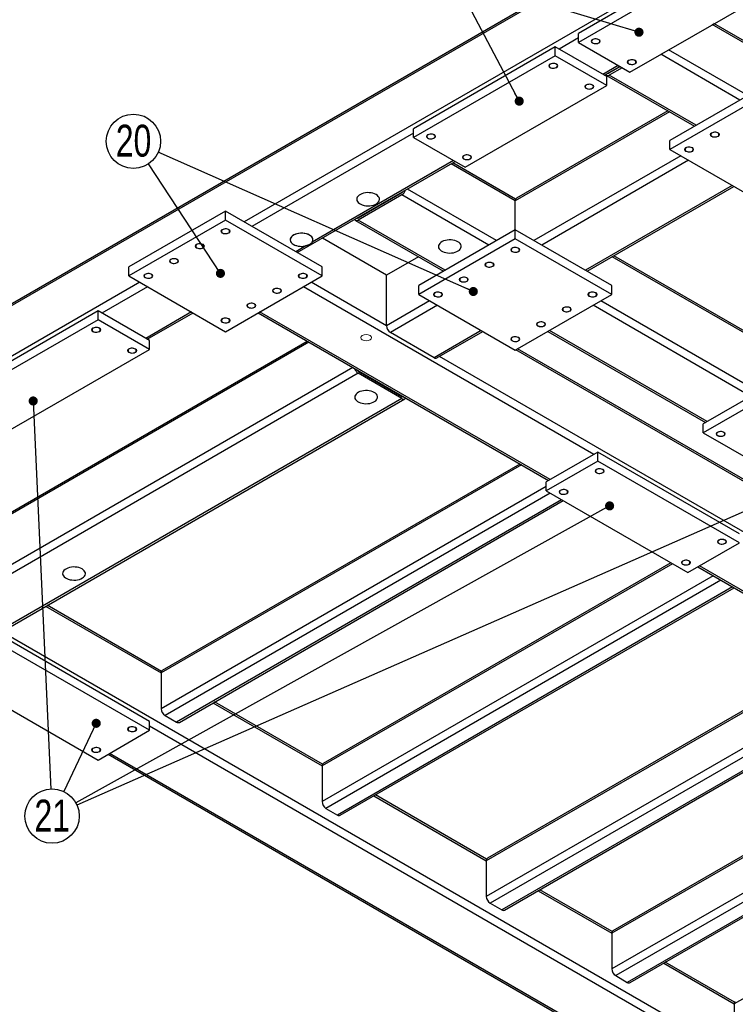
# Model space of a CAD drawing. Header units: millimetres. Extents: x 0 to 841, y 0 to 594.
# Tile 10 of 25: x 338 to 417, y 54 to 162. Entities that reach past the tile are written whole.
import ezdxf

# ---------------------------------------------------------------- set-up
doc = ezdxf.new("R2010")
doc.units = ezdxf.units.MM
doc.layers.add('NOTES', color=6, linetype='Continuous')
doc.layers.add('TRAIT-FINS', color=9, linetype='Continuous')
doc.layers.add('TRAIT-FORT', color=4, linetype='Continuous', lineweight=25)
doc.styles.add('SLDTEXTSTYLE0', font='TXT', dxfattribs={"width": 0.75})
doc.dimstyles.new('SLDDIMSTYLE0', dxfattribs={"dimtxt": 0.18, "dimasz": 1, "dimexe": 0, "dimexo": 0.0625, "dimgap": 0, "dimtad": 0, "dimtih": 1, "dimtoh": 1, "dimdec": 0, "dimrnd": 1e-09, "dimzin": 0, "dimdsep": 46, "dimtxsty": 'Standard', "dimblk1": 'DOT', "dimblk2": 'DOT', "dimsah": 1, "dimcen": 0.09, "dimadec": 0, "dimazin": 0, "dimtfac": 1, "dimtdec": 0, "dimtofl": 0, "dimtmove": 0, "dimatfit": 3, "dimldrblk": 'DOT', "dimfxl": 1, "dimfrac": 2, "dimtolj": 1, "dimtzin": 0, "dimarcsym": 0})

# ---------------------------------------------------------------- blocks, each defined once
blk = doc.blocks.new('SW_NOTE_35')
at = {"layer": 'NOTES', "color": 0}
blk.add_circle((-1.28, -2.69), 2.98, dxfattribs=at)
at = {"layer": 'NOTES', "color": 0, "insert": (-1.27, -0.88), "char_height": 3.5, "attachment_point": 2, "style": 'SLDTEXTSTYLE0'}
blk.add_mtext('21', dxfattribs=at)
blk = doc.blocks.new('_Dot')
at = {"color": 0, "linetype": 'ByBlock', "lineweight": -2}
blk.add_line((-0.5, 0), (-1, 0), dxfattribs=at)
at = {"color": 0, "linetype": 'ByBlock', "const_width": 0.5}
blk.add_lwpolyline([(-0.25, 0, 1), (0.25, 0, 1)], format="xyb", close=True, dxfattribs=at)
blk = doc.blocks.new('SW_NOTE_36')
at = {"layer": 'NOTES', "color": 0}
blk.add_circle((-1.64, 2.49), 2.98, dxfattribs=at)
at = {"layer": 'NOTES', "color": 0, "insert": (-1.63, 4.31), "char_height": 3.5, "attachment_point": 2, "style": 'SLDTEXTSTYLE0'}
blk.add_mtext('20', dxfattribs=at)

msp = doc.modelspace()

# ---------------------------------------------------------------- linework, layer by layer
at = {"layer": 'TRAIT-FINS', "lineweight": 18, "flags": 128}
for points in [[(401.112, 159.637), (401.003, 159.731), (400.965, 159.841), (401.003, 159.951), (401.112, 160.045), (401.274, 160.108), (401.465, 160.13), (401.657, 160.108), (401.819, 160.045), (401.927, 159.951), (401.965, 159.841), (401.927, 159.731), (401.819, 159.637), (401.657, 159.574), (401.465, 159.552), (401.274, 159.574), (401.112, 159.637)], [(405.071, 157.351), (404.963, 157.445), (404.925, 157.555), (404.963, 157.666), (405.071, 157.759), (405.234, 157.822), (405.425, 157.844), (405.616, 157.822), (405.779, 157.759), (405.887, 157.666), (405.925, 157.555), (405.887, 157.445), (405.779, 157.351), (405.616, 157.288), (405.425, 157.266), (405.234, 157.288), (405.071, 157.351)], [(396.445, 156.943), (396.336, 157.036), (396.298, 157.147), (396.336, 157.257), (396.445, 157.351), (396.607, 157.414), (396.798, 157.435), (396.99, 157.414), (397.152, 157.351), (397.26, 157.257), (397.298, 157.147), (397.26, 157.036), (397.152, 156.943), (396.99, 156.88), (396.798, 156.858), (396.607, 156.88), (396.445, 156.943)], [(400.405, 154.657), (400.296, 154.75), (400.258, 154.861), (400.296, 154.971), (400.405, 155.065), (400.567, 155.128), (400.758, 155.15), (400.949, 155.128), (401.112, 155.065), (401.22, 154.971), (401.258, 154.861), (401.22, 154.75), (401.112, 154.657), (400.949, 154.594), (400.758, 154.572), (400.567, 154.594), (400.405, 154.657)], [(383.01, 149.187), (382.901, 149.281), (382.863, 149.391), (382.901, 149.501), (383.01, 149.595), (383.172, 149.658), (383.363, 149.68), (383.555, 149.658), (383.717, 149.595), (383.825, 149.501), (383.863, 149.391), (383.825, 149.281), (383.717, 149.187), (383.555, 149.124), (383.363, 149.102), (383.172, 149.124), (383.01, 149.187)], [(414.193, 149.391), (414.085, 149.485), (414.047, 149.595), (414.085, 149.706), (414.193, 149.799), (414.355, 149.862), (414.547, 149.884), (414.738, 149.862), (414.9, 149.799), (415.009, 149.706), (415.047, 149.595), (415.009, 149.485), (414.9, 149.391), (414.738, 149.328), (414.547, 149.306), (414.355, 149.328), (414.193, 149.391)], [(411.365, 147.758), (411.256, 147.852), (411.218, 147.962), (411.256, 148.073), (411.365, 148.166), (411.527, 148.229), (411.718, 148.251), (411.91, 148.229), (412.072, 148.166), (412.18, 148.073), (412.218, 147.962), (412.18, 147.852), (412.072, 147.758), (411.91, 147.696), (411.718, 147.674), (411.527, 147.696), (411.365, 147.758)], [(386.969, 146.901), (386.861, 146.995), (386.823, 147.105), (386.861, 147.215), (386.969, 147.309), (387.132, 147.372), (387.323, 147.394), (387.514, 147.372), (387.677, 147.309), (387.785, 147.215), (387.823, 147.105), (387.785, 146.995), (387.677, 146.901), (387.514, 146.838), (387.323, 146.816), (387.132, 146.838), (386.969, 146.901)], [(360.453, 138.778), (360.345, 138.871), (360.307, 138.982), (360.345, 139.092), (360.453, 139.186), (360.615, 139.248), (360.807, 139.27), (360.998, 139.248), (361.16, 139.186), (361.268, 139.092), (361.307, 138.982), (361.268, 138.871), (361.16, 138.778), (360.998, 138.715), (360.807, 138.693), (360.615, 138.715), (360.453, 138.778)], [(357.625, 137.145), (357.516, 137.238), (357.478, 137.349), (357.516, 137.459), (357.625, 137.553), (357.787, 137.616), (357.978, 137.638), (358.169, 137.616), (358.332, 137.553), (358.44, 137.459), (358.478, 137.349), (358.44, 137.238), (358.332, 137.145), (358.169, 137.082), (357.978, 137.06), (357.787, 137.082), (357.625, 137.145)], [(392.273, 136.737), (392.164, 136.83), (392.126, 136.941), (392.164, 137.051), (392.273, 137.145), (392.435, 137.207), (392.626, 137.229), (392.818, 137.207), (392.98, 137.145), (393.088, 137.051), (393.126, 136.941), (393.088, 136.83), (392.98, 136.737), (392.818, 136.674), (392.626, 136.652), (392.435, 136.674), (392.273, 136.737)], [(354.796, 135.512), (354.688, 135.606), (354.65, 135.716), (354.688, 135.827), (354.796, 135.92), (354.958, 135.983), (355.15, 136.005), (355.341, 135.983), (355.503, 135.92), (355.612, 135.827), (355.65, 135.716), (355.612, 135.606), (355.503, 135.512), (355.341, 135.449), (355.15, 135.427), (354.958, 135.449), (354.796, 135.512)], [(389.444, 135.104), (389.336, 135.197), (389.298, 135.308), (389.336, 135.418), (389.444, 135.512), (389.607, 135.575), (389.798, 135.597), (389.989, 135.575), (390.151, 135.512), (390.26, 135.418), (390.298, 135.308), (390.26, 135.197), (390.151, 135.104), (389.989, 135.041), (389.798, 135.019), (389.607, 135.041), (389.444, 135.104)], [(351.968, 133.879), (351.859, 133.973), (351.821, 134.083), (351.859, 134.194), (351.968, 134.287), (352.13, 134.35), (352.321, 134.372), (352.513, 134.35), (352.675, 134.287), (352.783, 134.194), (352.821, 134.083), (352.783, 133.973), (352.675, 133.879), (352.513, 133.817), (352.321, 133.795), (352.13, 133.817), (351.968, 133.879)], [(368.938, 133.879), (368.83, 133.973), (368.792, 134.083), (368.83, 134.194), (368.938, 134.287), (369.1, 134.35), (369.292, 134.372), (369.483, 134.35), (369.645, 134.287), (369.754, 134.194), (369.792, 134.083), (369.754, 133.973), (369.645, 133.879), (369.483, 133.817), (369.292, 133.795), (369.1, 133.817), (368.938, 133.879)], [(386.616, 133.471), (386.508, 133.565), (386.469, 133.675), (386.508, 133.786), (386.616, 133.879), (386.778, 133.942), (386.969, 133.964), (387.161, 133.942), (387.323, 133.879), (387.431, 133.786), (387.469, 133.675), (387.431, 133.565), (387.323, 133.471), (387.161, 133.408), (386.969, 133.386), (386.778, 133.408), (386.616, 133.471)], [(366.11, 132.246), (366.001, 132.34), (365.963, 132.451), (366.001, 132.561), (366.11, 132.655), (366.272, 132.717), (366.463, 132.739), (366.655, 132.717), (366.817, 132.655), (366.925, 132.561), (366.963, 132.451), (366.925, 132.34), (366.817, 132.246), (366.655, 132.184), (366.463, 132.162), (366.272, 132.184), (366.11, 132.246)], [(383.787, 131.838), (383.679, 131.932), (383.641, 132.042), (383.679, 132.153), (383.787, 132.246), (383.95, 132.309), (384.141, 132.331), (384.332, 132.309), (384.495, 132.246), (384.603, 132.153), (384.641, 132.042), (384.603, 131.932), (384.495, 131.838), (384.332, 131.776), (384.141, 131.754), (383.95, 131.776), (383.787, 131.838)], [(400.758, 131.838), (400.65, 131.932), (400.612, 132.042), (400.65, 132.153), (400.758, 132.246), (400.92, 132.309), (401.112, 132.331), (401.303, 132.309), (401.465, 132.246), (401.574, 132.153), (401.612, 132.042), (401.574, 131.932), (401.465, 131.838), (401.303, 131.776), (401.112, 131.754), (400.92, 131.776), (400.758, 131.838)], [(363.281, 130.614), (363.173, 130.707), (363.135, 130.818), (363.173, 130.928), (363.281, 131.022), (363.444, 131.084), (363.635, 131.106), (363.826, 131.084), (363.989, 131.022), (364.097, 130.928), (364.135, 130.818), (364.097, 130.707), (363.989, 130.614), (363.826, 130.551), (363.635, 130.529), (363.444, 130.551), (363.281, 130.614)], [(397.93, 130.205), (397.821, 130.299), (397.783, 130.409), (397.821, 130.52), (397.93, 130.614), (398.092, 130.676), (398.283, 130.698), (398.475, 130.676), (398.637, 130.614), (398.745, 130.52), (398.783, 130.409), (398.745, 130.299), (398.637, 130.205), (398.475, 130.143), (398.283, 130.121), (398.092, 130.143), (397.93, 130.205)], [(360.453, 128.981), (360.345, 129.074), (360.307, 129.185), (360.345, 129.295), (360.453, 129.389), (360.615, 129.452), (360.807, 129.474), (360.998, 129.452), (361.16, 129.389), (361.268, 129.295), (361.307, 129.185), (361.268, 129.074), (361.16, 128.981), (360.998, 128.918), (360.807, 128.896), (360.615, 128.918), (360.453, 128.981)], [(395.101, 128.573), (394.993, 128.666), (394.955, 128.777), (394.993, 128.887), (395.101, 128.981), (395.263, 129.043), (395.455, 129.065), (395.646, 129.043), (395.808, 128.981), (395.917, 128.887), (395.955, 128.777), (395.917, 128.666), (395.808, 128.573), (395.646, 128.51), (395.455, 128.488), (395.263, 128.51), (395.101, 128.573)], [(346.24, 127.96), (346.132, 128.054), (346.094, 128.164), (346.132, 128.275), (346.24, 128.368), (346.402, 128.431), (346.594, 128.453), (346.785, 128.431), (346.947, 128.368), (347.056, 128.275), (347.094, 128.164), (347.056, 128.054), (346.947, 127.96), (346.785, 127.898), (346.594, 127.876), (346.402, 127.898), (346.24, 127.96)], [(376.673, 127.553), (376.478, 127.628), (376.249, 127.654), (376.019, 127.628), (375.824, 127.553), (375.694, 127.44), (375.649, 127.308), (375.694, 127.175), (375.824, 127.063), (376.019, 126.988), (376.249, 126.961), (376.478, 126.988), (376.673, 127.063), (376.803, 127.175), (376.849, 127.308), (376.803, 127.44), (376.673, 127.553)], [(392.273, 126.94), (392.164, 127.033), (392.126, 127.144), (392.164, 127.254), (392.273, 127.348), (392.435, 127.411), (392.626, 127.432), (392.818, 127.411), (392.98, 127.348), (393.088, 127.254), (393.126, 127.144), (393.088, 127.033), (392.98, 126.94), (392.818, 126.877), (392.626, 126.855), (392.435, 126.877), (392.273, 126.94)], [(350.2, 125.674), (350.092, 125.768), (350.053, 125.878), (350.092, 125.989), (350.2, 126.083), (350.362, 126.145), (350.553, 126.167), (350.745, 126.145), (350.907, 126.083), (351.015, 125.989), (351.053, 125.878), (351.015, 125.768), (350.907, 125.674), (350.745, 125.612), (350.553, 125.59), (350.362, 125.612), (350.2, 125.674)], [(414.829, 116.531), (414.721, 116.624), (414.683, 116.735), (414.721, 116.845), (414.829, 116.939), (414.992, 117.001), (415.183, 117.023), (415.374, 117.001), (415.537, 116.939), (415.645, 116.845), (415.683, 116.735), (415.645, 116.624), (415.537, 116.531), (415.374, 116.468), (415.183, 116.446), (414.992, 116.468), (414.829, 116.531)], [(401.536, 112.449), (401.427, 112.542), (401.389, 112.653), (401.427, 112.763), (401.536, 112.857), (401.698, 112.919), (401.889, 112.941), (402.081, 112.919), (402.243, 112.857), (402.351, 112.763), (402.389, 112.653), (402.351, 112.542), (402.243, 112.449), (402.081, 112.386), (401.889, 112.364), (401.698, 112.386), (401.536, 112.449)], [(397.576, 110.163), (397.468, 110.256), (397.43, 110.367), (397.468, 110.477), (397.576, 110.571), (397.738, 110.633), (397.93, 110.655), (398.121, 110.633), (398.283, 110.571), (398.392, 110.477), (398.43, 110.367), (398.392, 110.256), (398.283, 110.163), (398.121, 110.1), (397.93, 110.078), (397.738, 110.1), (397.576, 110.163)], [(414.971, 104.693), (414.863, 104.786), (414.824, 104.897), (414.863, 105.007), (414.971, 105.101), (415.133, 105.163), (415.324, 105.185), (415.516, 105.163), (415.678, 105.101), (415.786, 105.007), (415.824, 104.897), (415.786, 104.786), (415.678, 104.693), (415.516, 104.63), (415.324, 104.608), (415.133, 104.63), (414.971, 104.693)], [(411.011, 102.407), (410.903, 102.5), (410.865, 102.611), (410.903, 102.721), (411.011, 102.815), (411.173, 102.877), (411.365, 102.899), (411.556, 102.877), (411.718, 102.815), (411.827, 102.721), (411.865, 102.611), (411.827, 102.5), (411.718, 102.407), (411.556, 102.344), (411.365, 102.322), (411.173, 102.344), (411.011, 102.407)], [(350.2, 84.119), (350.092, 84.213), (350.053, 84.323), (350.092, 84.434), (350.2, 84.527), (350.362, 84.59), (350.553, 84.612), (350.745, 84.59), (350.907, 84.527), (351.015, 84.434), (351.053, 84.323), (351.015, 84.213), (350.907, 84.119), (350.745, 84.057), (350.553, 84.035), (350.362, 84.057), (350.2, 84.119)], [(346.24, 81.833), (346.132, 81.927), (346.094, 82.037), (346.132, 82.148), (346.24, 82.241), (346.402, 82.304), (346.594, 82.326), (346.785, 82.304), (346.947, 82.241), (347.056, 82.148), (347.094, 82.037), (347.056, 81.927), (346.947, 81.833), (346.785, 81.771), (346.594, 81.749), (346.402, 81.771), (346.24, 81.833)]]:
    msp.add_lwpolyline(points, dxfattribs=at)
at = {"layer": 'TRAIT-FORT', "lineweight": 25}
for p, q in [((441.417, 190.906), (304.945, 112.123)), ((441.417, 191.109), (305.194, 112.47)), ((432.012, 179.925), (362.857, 140.002)), ((415.112, 169.679), (399.556, 160.698)), ((415.112, 168.699), (399.556, 159.719)), ((405.213, 156.453), (420.769, 165.433)), ((420.203, 158.25), (414.265, 161.678)), ((420.242, 158.431), (414.441, 161.78)), ((399.556, 160.209), (397.435, 158.984)), ((399.556, 159.719), (399.556, 160.698)), ((397.01, 159.229), (381.454, 150.248)), ((397.01, 158.249), (397.01, 159.229)), ((402.667, 155.963), (397.01, 159.229)), ((399.556, 159.719), (405.213, 156.453)), ((397.01, 158.249), (381.454, 149.269)), ((402.667, 154.983), (397.01, 158.249)), ((417.304, 153.392), (408.607, 158.412)), ((418.153, 153.881), (409.456, 158.902)), ((403.94, 157.188), (402.243, 156.208)), ((402.419, 156.107), (404.116, 157.086)), ((402.95, 156.371), (404.152, 157.065)), ((404.364, 156.943), (402.95, 156.126)), ((402.65, 156.097), (412.32, 150.514)), ((402.667, 154.983), (402.667, 155.963)), ((402.95, 156.371), (402.914, 156.392)), ((412.496, 150.616), (402.95, 156.126)), ((387.111, 146.003), (402.667, 154.983)), ((420.203, 155.065), (409.597, 148.942)), ((420.203, 154.085), (409.597, 147.962)), ((409.562, 152.107), (392.626, 142.33)), ((409.386, 152.208), (392.751, 142.605)), ((381.454, 149.759), (363.706, 139.513)), ((381.454, 149.269), (381.454, 150.248)), ((381.454, 149.269), (387.111, 146.003)), ((409.597, 147.962), (409.597, 148.942)), ((410.799, 147.268), (394.677, 137.961)), ((409.597, 147.962), (420.203, 141.839)), ((368.69, 136.635), (386.014, 146.636)), ((385.838, 146.738), (370.326, 137.783)), ((392.626, 142.33), (385.59, 146.392)), ((392.664, 142.511), (385.766, 146.493)), ((411.647, 146.779), (395.525, 137.472)), ((416.456, 144.003), (400.334, 134.696)), ((400.51, 134.594), (416.631, 143.901)), ((375.373, 140.452), (380.181, 143.227)), ((380.181, 142.982), (375.373, 140.207)), ((380.182, 143.228), (380.146, 143.249)), ((389.727, 137.472), (380.181, 142.982)), ((390.576, 137.961), (380.781, 143.616)), ((392.626, 139.145), (392.626, 142.33)), ((360.807, 141.186), (350.2, 135.063)), ((360.807, 140.206), (360.807, 141.186)), ((371.413, 135.063), (360.807, 141.186)), ((360.807, 140.206), (350.2, 134.083)), ((371.413, 134.083), (360.807, 140.206)), ((375.073, 140.177), (384.743, 134.594)), ((375.373, 140.452), (375.337, 140.473)), ((384.919, 134.696), (375.373, 140.207)), ((392.626, 139.145), (382.02, 133.022)), ((392.626, 138.165), (392.626, 139.145)), ((403.233, 133.022), (392.626, 139.145)), ((369.613, 137.371), (368.514, 136.737)), ((378.484, 134.166), (371.448, 138.228)), ((392.626, 138.165), (382.02, 132.042)), ((403.233, 132.042), (392.626, 138.165)), ((418.12, 127.816), (403.444, 136.288)), ((381.985, 136.187), (378.484, 134.166)), ((418.082, 127.635), (403.268, 136.187)), ((350.2, 134.083), (350.2, 135.063)), ((350.2, 134.083), (360.807, 127.96)), ((360.807, 127.96), (371.413, 134.083)), ((371.413, 134.083), (371.413, 135.063)), ((378.484, 128.614), (378.484, 134.166)), ((351.402, 133.389), (312.652, 111.02)), ((378.484, 128.614), (370.211, 133.389)), ((382.02, 132.042), (382.02, 133.022)), ((403.233, 132.042), (403.233, 133.022)), ((352.25, 132.9), (347.23, 130.001)), ((401.253, 114.49), (369.363, 132.9)), ((382.02, 132.042), (392.626, 125.919)), ((392.626, 125.919), (403.233, 132.042)), ((383.222, 131.348), (378.484, 128.614)), ((384.07, 130.859), (378.908, 127.879)), ((418.506, 120.858), (401.182, 130.859)), ((449.973, 103.672), (402.031, 131.348)), ((346.806, 130.246), (331.249, 121.266)), ((346.806, 129.267), (346.806, 130.246)), ((352.463, 126.981), (346.806, 130.246)), ((357.059, 130.124), (352.038, 127.226)), ((352.214, 127.124), (357.234, 130.022)), ((364.379, 130.022), (396.269, 111.612)), ((396.445, 111.714), (364.554, 130.124)), ((346.806, 129.267), (331.249, 120.286)), ((352.463, 126.001), (346.806, 129.267)), ((383.717, 125.103), (378.908, 127.879)), ((388.879, 128.083), (383.717, 125.103)), ((384.017, 125.073), (389.054, 127.981)), ((396.198, 127.981), (413.522, 117.98)), ((413.698, 118.082), (396.374, 128.083)), ((369.964, 126.798), (330.401, 103.959)), ((369.788, 126.9), (330.525, 104.234)), ((352.463, 126.001), (352.463, 126.981)), ((336.906, 117.02), (352.463, 126.001)), ((421.618, 109.266), (392.698, 125.961)), ((421.656, 109.447), (392.874, 126.062)), ((435.831, 95.508), (384.317, 125.247)), ((374.773, 124.022), (330.401, 98.407)), ((375.373, 123.389), (330.825, 97.672)), ((375.373, 123.633), (380.181, 120.858)), ((380.181, 120.613), (375.373, 123.389)), ((377.499, 122.406), (377.499, 122.448)), ((418.931, 121.103), (413.274, 117.837)), ((380.181, 120.613), (335.634, 94.896)), ((335.934, 94.866), (380.481, 120.583)), ((380.218, 120.879), (380.181, 120.858)), ((418.931, 120.123), (413.274, 116.857)), ((413.274, 116.857), (413.274, 117.837)), ((413.274, 116.857), (428.83, 107.877)), ((401.677, 114.735), (396.02, 111.469)), ((401.677, 113.755), (401.677, 114.735)), ((417.234, 105.754), (401.677, 114.735)), ((401.677, 113.755), (396.02, 110.489)), ((417.234, 104.774), (401.677, 113.755)), ((393.298, 113.327), (353.735, 90.488)), ((393.123, 113.429), (353.86, 90.763)), ((396.02, 110.489), (396.02, 111.469)), ((396.02, 110.979), (353.735, 86.569)), ((396.02, 110.489), (411.577, 101.509)), ((396.444, 110.244), (354.16, 85.834)), ((397.717, 109.51), (355.433, 85.099)), ((355.732, 85.07), (397.893, 109.408)), ((411.577, 101.509), (417.234, 104.774)), ((409.879, 102.489), (371.413, 80.283)), ((409.703, 102.59), (371.537, 80.558)), ((412.674, 102.142), (429.998, 92.141)), ((430.174, 92.243), (412.85, 102.243)), ((414.371, 101.163), (371.413, 76.364)), ((415.219, 100.673), (371.837, 75.629)), ((416.492, 99.938), (373.11, 74.894)), ((373.41, 74.864), (416.668, 99.837)), ((341.043, 97.816), (353.735, 90.488)), ((353.774, 90.669), (341.218, 97.917)), ((336.234, 95.039), (428.052, 42.034)), ((352.463, 85.181), (336.906, 94.161)), ((352.463, 84.201), (336.906, 93.181)), ((429.007, 92.713), (389.444, 69.874)), ((428.831, 92.815), (389.569, 70.149)), ((331.249, 89.916), (346.806, 80.935)), ((353.735, 90.488), (353.735, 86.569)), ((428.83, 88.691), (389.444, 65.955)), ((429.678, 88.201), (389.869, 65.22)), ((359.427, 87.202), (371.413, 80.283)), ((371.451, 80.464), (359.603, 87.304)), ((430.951, 87.467), (391.141, 64.485)), ((391.441, 64.455), (431.127, 87.365)), ((354.16, 85.834), (355.433, 85.099)), ((352.463, 84.201), (352.463, 85.181)), ((352.463, 84.691), (427.204, 41.544)), ((442.796, 84.753), (403.233, 61.914)), ((442.62, 84.855), (403.357, 62.189)), ((346.806, 80.935), (352.463, 84.201)), ((446.19, 82.793), (403.233, 57.995)), ((447.039, 82.304), (403.657, 57.26)), ((347.903, 81.569), (422.22, 38.666)), ((348.079, 81.67), (422.396, 38.768)), ((448.312, 81.569), (404.93, 56.525)), ((405.23, 56.495), (448.488, 81.467)), ((371.413, 80.283), (371.413, 76.364)), ((377.105, 76.997), (389.444, 69.874)), ((389.482, 70.055), (377.281, 77.099)), ((456.231, 76.997), (416.668, 54.158)), ((371.837, 75.629), (373.11, 74.894)), ((389.444, 69.874), (389.444, 65.955)), ((395.136, 66.588), (403.233, 61.914)), ((403.271, 62.095), (395.312, 66.69)), ((389.869, 65.22), (391.141, 64.485)), ((403.233, 61.914), (403.233, 57.995)), ((408.925, 58.628), (416.668, 54.158)), ((416.706, 54.339), (409.1, 58.73)), ((403.657, 57.26), (404.93, 56.525)), ((416.668, 54.158), (416.668, 50.239))]:
    msp.add_line(p, q, dxfattribs=at)
at = {"layer": 'TRAIT-FORT', "lineweight": 25, "flags": 128}
for points in [[(401.147, 160.025), (401.07, 159.965), (401.025, 159.896), (401.016, 159.822), (401.044, 159.75), (401.105, 159.685), (401.195, 159.633), (401.308, 159.598), (401.433, 159.582), (401.561, 159.587), (401.681, 159.613), (401.783, 159.657), (401.86, 159.716), (401.905, 159.786), (401.914, 159.86), (401.887, 159.932), (401.825, 159.997), (401.735, 160.049), (401.622, 160.084), (401.497, 160.1), (401.37, 160.095), (401.25, 160.069), (401.147, 160.025)], [(396.48, 157.331), (396.403, 157.271), (396.359, 157.202), (396.349, 157.128), (396.377, 157.056), (396.438, 156.991), (396.529, 156.939), (396.641, 156.903), (396.766, 156.888), (396.894, 156.893), (397.014, 156.919), (397.116, 156.963), (397.193, 157.022), (397.238, 157.092), (397.247, 157.165), (397.22, 157.238), (397.159, 157.303), (397.068, 157.355), (396.956, 157.39), (396.83, 157.406), (396.703, 157.401), (396.583, 157.375), (396.48, 157.331)], [(405.107, 157.739), (405.03, 157.68), (404.985, 157.61), (404.976, 157.537), (405.003, 157.464), (405.065, 157.399), (405.155, 157.347), (405.268, 157.312), (405.393, 157.296), (405.521, 157.301), (405.641, 157.327), (405.743, 157.371), (405.82, 157.431), (405.865, 157.5), (405.874, 157.574), (405.847, 157.646), (405.785, 157.711), (405.695, 157.763), (405.582, 157.798), (405.457, 157.814), (405.329, 157.809), (405.209, 157.783), (405.107, 157.739)], [(400.44, 155.045), (400.363, 154.985), (400.318, 154.916), (400.309, 154.842), (400.336, 154.77), (400.398, 154.705), (400.488, 154.653), (400.601, 154.618), (400.726, 154.602), (400.854, 154.607), (400.974, 154.633), (401.076, 154.677), (401.153, 154.736), (401.198, 154.806), (401.207, 154.879), (401.18, 154.952), (401.118, 155.017), (401.028, 155.069), (400.915, 155.104), (400.79, 155.12), (400.662, 155.115), (400.542, 155.089), (400.44, 155.045)], [(383.045, 149.575), (382.968, 149.515), (382.924, 149.446), (382.914, 149.372), (382.942, 149.3), (383.003, 149.235), (383.094, 149.183), (383.206, 149.148), (383.331, 149.132), (383.459, 149.137), (383.579, 149.163), (383.681, 149.207), (383.758, 149.266), (383.803, 149.336), (383.812, 149.41), (383.785, 149.482), (383.723, 149.547), (383.633, 149.599), (383.52, 149.634), (383.395, 149.65), (383.268, 149.645), (383.148, 149.619), (383.045, 149.575)], [(414.228, 149.411), (414.331, 149.367), (414.451, 149.341), (414.579, 149.336), (414.704, 149.352), (414.816, 149.387), (414.907, 149.439), (414.968, 149.504), (414.995, 149.577), (414.986, 149.65), (414.942, 149.72), (414.865, 149.779), (414.762, 149.823), (414.642, 149.849), (414.515, 149.854), (414.389, 149.838), (414.277, 149.803), (414.186, 149.751), (414.125, 149.686), (414.098, 149.614), (414.107, 149.54), (414.152, 149.471), (414.228, 149.411)], [(411.4, 147.779), (411.503, 147.734), (411.623, 147.708), (411.75, 147.703), (411.875, 147.719), (411.988, 147.754), (412.078, 147.807), (412.14, 147.871), (412.167, 147.944), (412.158, 148.017), (412.113, 148.087), (412.036, 148.146), (411.934, 148.19), (411.814, 148.216), (411.686, 148.221), (411.561, 148.206), (411.449, 148.17), (411.358, 148.118), (411.297, 148.053), (411.269, 147.981), (411.278, 147.907), (411.323, 147.838), (411.4, 147.779)], [(387.005, 147.289), (386.928, 147.23), (386.883, 147.16), (386.874, 147.086), (386.901, 147.014), (386.963, 146.949), (387.053, 146.897), (387.166, 146.862), (387.291, 146.846), (387.419, 146.851), (387.539, 146.877), (387.641, 146.921), (387.718, 146.981), (387.763, 147.05), (387.772, 147.124), (387.745, 147.196), (387.683, 147.261), (387.593, 147.313), (387.48, 147.348), (387.355, 147.364), (387.227, 147.359), (387.107, 147.333), (387.005, 147.289)], [(377.342, 143.012), (377.18, 143.091), (376.997, 143.153), (376.799, 143.196), (376.591, 143.219), (376.379, 143.222), (376.169, 143.204), (375.968, 143.165), (375.78, 143.108), (375.613, 143.033), (375.469, 142.943), (375.354, 142.84), (375.271, 142.727), (375.222, 142.608), (375.208, 142.486), (375.231, 142.365), (375.289, 142.247), (375.38, 142.136), (375.502, 142.036), (375.652, 141.95), (375.825, 141.879), (376.017, 141.826), (376.221, 141.793), (376.432, 141.78), (376.643, 141.788), (376.849, 141.816), (377.044, 141.864), (377.223, 141.931), (377.379, 142.013), (377.508, 142.11), (377.608, 142.218), (377.674, 142.335), (377.706, 142.456), (377.701, 142.578), (377.661, 142.698), (377.586, 142.813), (377.479, 142.918), (377.342, 143.012)], [(377.342, 143.012), (377.18, 143.091), (376.997, 143.153), (376.799, 143.196), (376.591, 143.219), (376.379, 143.222), (376.169, 143.204), (375.968, 143.165), (375.78, 143.108), (375.613, 143.033), (375.469, 142.943), (375.354, 142.84), (375.271, 142.727), (375.222, 142.608), (375.208, 142.486), (375.231, 142.365), (375.289, 142.247), (375.38, 142.136), (375.502, 142.036), (375.652, 141.95), (375.825, 141.879), (376.017, 141.826), (376.221, 141.793), (376.432, 141.78), (376.643, 141.788), (376.849, 141.816), (377.044, 141.864), (377.223, 141.931), (377.379, 142.013), (377.508, 142.11), (377.608, 142.218), (377.674, 142.335), (377.706, 142.456), (377.701, 142.578), (377.661, 142.698), (377.586, 142.813), (377.479, 142.918), (377.342, 143.012)], [(360.488, 138.798), (360.591, 138.754), (360.711, 138.728), (360.839, 138.723), (360.964, 138.738), (361.076, 138.774), (361.167, 138.826), (361.228, 138.891), (361.255, 138.963), (361.246, 139.037), (361.201, 139.106), (361.125, 139.165), (361.022, 139.21), (360.902, 139.236), (360.774, 139.241), (360.649, 139.225), (360.537, 139.19), (360.446, 139.137), (360.385, 139.073), (360.358, 139), (360.367, 138.927), (360.412, 138.857), (360.488, 138.798)], [(370.045, 138.554), (369.882, 138.633), (369.7, 138.695), (369.501, 138.738), (369.293, 138.762), (369.081, 138.764), (368.871, 138.746), (368.67, 138.708), (368.483, 138.65), (368.315, 138.575), (368.172, 138.485), (368.057, 138.382), (367.974, 138.27), (367.924, 138.151), (367.911, 138.029), (367.933, 137.907), (367.991, 137.789), (368.083, 137.679), (368.205, 137.579), (368.355, 137.492), (368.528, 137.422), (368.719, 137.369), (368.923, 137.336), (369.134, 137.323), (369.346, 137.33), (369.552, 137.359), (369.747, 137.407), (369.925, 137.473), (370.081, 137.556), (370.211, 137.653), (370.31, 137.761), (370.377, 137.877), (370.408, 137.998), (370.404, 138.12), (370.363, 138.241), (370.289, 138.355), (370.181, 138.461), (370.045, 138.554)], [(370.326, 137.783), (370.386, 137.901), (370.41, 138.023), (370.398, 138.145), (370.351, 138.265), (370.268, 138.378), (370.154, 138.482), (370.011, 138.573), (369.844, 138.648), (369.656, 138.707), (369.454, 138.745), (369.244, 138.764), (369.031, 138.762), (368.822, 138.739), (368.623, 138.695), (368.44, 138.633), (368.277, 138.554), (368.14, 138.46), (368.032, 138.354), (367.957, 138.239), (367.917, 138.119), (367.913, 137.996), (367.946, 137.875), (368.013, 137.758), (368.114, 137.65), (368.245, 137.553), (368.402, 137.47), (368.582, 137.405), (368.778, 137.357), (368.985, 137.33), (369.198, 137.323), (369.409, 137.337), (369.613, 137.371)], [(357.66, 137.165), (357.762, 137.121), (357.882, 137.095), (358.01, 137.09), (358.135, 137.106), (358.248, 137.141), (358.338, 137.193), (358.4, 137.258), (358.427, 137.33), (358.418, 137.404), (358.373, 137.473), (358.296, 137.533), (358.194, 137.577), (358.074, 137.603), (357.946, 137.608), (357.821, 137.592), (357.708, 137.557), (357.618, 137.505), (357.556, 137.44), (357.529, 137.367), (357.538, 137.294), (357.583, 137.224), (357.66, 137.165)], [(386.322, 137.828), (386.16, 137.907), (385.977, 137.968), (385.779, 138.012), (385.571, 138.035), (385.359, 138.038), (385.149, 138.019), (384.948, 137.981), (384.761, 137.924), (384.593, 137.849), (384.449, 137.759), (384.334, 137.656), (384.251, 137.543), (384.202, 137.424), (384.189, 137.302), (384.211, 137.18), (384.269, 137.063), (384.36, 136.952), (384.483, 136.852), (384.633, 136.766), (384.806, 136.695), (384.997, 136.642), (385.201, 136.609), (385.412, 136.596), (385.623, 136.604), (385.83, 136.632), (386.025, 136.68), (386.203, 136.746), (386.359, 136.829), (386.489, 136.926), (386.588, 137.034), (386.654, 137.15), (386.686, 137.271), (386.681, 137.394), (386.641, 137.514), (386.566, 137.628), (386.459, 137.734), (386.322, 137.828)], [(386.322, 137.828), (386.16, 137.907), (385.977, 137.968), (385.779, 138.012), (385.571, 138.035), (385.359, 138.038), (385.149, 138.019), (384.948, 137.981), (384.761, 137.924), (384.593, 137.849), (384.449, 137.759), (384.334, 137.656), (384.251, 137.543), (384.202, 137.424), (384.189, 137.302), (384.211, 137.18), (384.269, 137.063), (384.36, 136.952), (384.483, 136.852), (384.633, 136.766), (384.806, 136.695), (384.997, 136.642), (385.201, 136.609), (385.412, 136.596), (385.623, 136.604), (385.83, 136.632), (386.025, 136.68), (386.203, 136.746), (386.359, 136.829), (386.489, 136.926), (386.588, 137.034), (386.654, 137.15), (386.686, 137.271), (386.681, 137.394), (386.641, 137.514), (386.566, 137.628), (386.459, 137.734), (386.322, 137.828)], [(392.308, 136.757), (392.411, 136.713), (392.531, 136.687), (392.658, 136.682), (392.784, 136.697), (392.896, 136.733), (392.987, 136.785), (393.048, 136.85), (393.075, 136.922), (393.066, 136.996), (393.021, 137.065), (392.945, 137.124), (392.842, 137.169), (392.722, 137.195), (392.594, 137.2), (392.469, 137.184), (392.357, 137.149), (392.266, 137.096), (392.205, 137.032), (392.177, 136.959), (392.187, 136.886), (392.231, 136.816), (392.308, 136.757)], [(354.831, 135.532), (354.934, 135.488), (355.054, 135.462), (355.182, 135.457), (355.307, 135.473), (355.419, 135.508), (355.51, 135.56), (355.571, 135.625), (355.599, 135.698), (355.589, 135.771), (355.545, 135.841), (355.468, 135.9), (355.365, 135.944), (355.245, 135.97), (355.118, 135.975), (354.992, 135.96), (354.88, 135.924), (354.789, 135.872), (354.728, 135.807), (354.701, 135.735), (354.71, 135.661), (354.755, 135.592), (354.831, 135.532)], [(389.48, 135.124), (389.582, 135.08), (389.702, 135.054), (389.83, 135.049), (389.955, 135.065), (390.068, 135.1), (390.158, 135.152), (390.22, 135.217), (390.247, 135.289), (390.238, 135.363), (390.193, 135.432), (390.116, 135.492), (390.014, 135.536), (389.894, 135.562), (389.766, 135.567), (389.641, 135.551), (389.528, 135.516), (389.438, 135.464), (389.376, 135.399), (389.349, 135.326), (389.358, 135.253), (389.403, 135.183), (389.48, 135.124)], [(352.003, 133.9), (352.106, 133.855), (352.226, 133.829), (352.353, 133.824), (352.479, 133.84), (352.591, 133.875), (352.681, 133.928), (352.743, 133.993), (352.77, 134.065), (352.761, 134.139), (352.716, 134.208), (352.639, 134.267), (352.537, 134.311), (352.417, 134.337), (352.289, 134.342), (352.164, 134.327), (352.052, 134.291), (351.961, 134.239), (351.9, 134.174), (351.872, 134.102), (351.882, 134.028), (351.926, 133.959), (352.003, 133.9)], [(368.974, 133.9), (369.076, 133.855), (369.196, 133.829), (369.324, 133.824), (369.449, 133.84), (369.561, 133.875), (369.652, 133.928), (369.713, 133.993), (369.741, 134.065), (369.732, 134.139), (369.687, 134.208), (369.61, 134.267), (369.507, 134.311), (369.387, 134.337), (369.26, 134.342), (369.135, 134.327), (369.022, 134.291), (368.932, 134.239), (368.87, 134.174), (368.843, 134.102), (368.852, 134.028), (368.897, 133.959), (368.974, 133.9)], [(386.651, 133.491), (386.754, 133.447), (386.874, 133.421), (387.002, 133.416), (387.127, 133.432), (387.239, 133.467), (387.33, 133.519), (387.391, 133.584), (387.418, 133.657), (387.409, 133.73), (387.364, 133.8), (387.288, 133.859), (387.185, 133.903), (387.065, 133.929), (386.937, 133.934), (386.812, 133.919), (386.7, 133.883), (386.609, 133.831), (386.548, 133.766), (386.521, 133.694), (386.53, 133.62), (386.575, 133.551), (386.651, 133.491)], [(366.145, 132.267), (366.248, 132.223), (366.368, 132.197), (366.495, 132.191), (366.621, 132.207), (366.733, 132.243), (366.824, 132.295), (366.885, 132.36), (366.912, 132.432), (366.903, 132.506), (366.858, 132.575), (366.782, 132.634), (366.679, 132.679), (366.559, 132.704), (366.431, 132.71), (366.306, 132.694), (366.194, 132.658), (366.103, 132.606), (366.042, 132.541), (366.015, 132.469), (366.024, 132.395), (366.068, 132.326), (366.145, 132.267)], [(383.823, 131.859), (383.925, 131.814), (384.045, 131.788), (384.173, 131.783), (384.298, 131.799), (384.411, 131.834), (384.501, 131.887), (384.563, 131.952), (384.59, 132.024), (384.581, 132.098), (384.536, 132.167), (384.459, 132.226), (384.357, 132.27), (384.237, 132.296), (384.109, 132.301), (383.984, 132.286), (383.871, 132.25), (383.781, 132.198), (383.719, 132.133), (383.692, 132.061), (383.701, 131.987), (383.746, 131.918), (383.823, 131.859)], [(400.793, 131.859), (400.896, 131.814), (401.016, 131.788), (401.144, 131.783), (401.269, 131.799), (401.381, 131.834), (401.472, 131.887), (401.533, 131.952), (401.56, 132.024), (401.551, 132.098), (401.507, 132.167), (401.43, 132.226), (401.327, 132.27), (401.207, 132.296), (401.08, 132.301), (400.954, 132.286), (400.842, 132.25), (400.751, 132.198), (400.69, 132.133), (400.663, 132.061), (400.672, 131.987), (400.717, 131.918), (400.793, 131.859)], [(363.317, 130.634), (363.419, 130.59), (363.539, 130.564), (363.667, 130.559), (363.792, 130.574), (363.905, 130.61), (363.995, 130.662), (364.057, 130.727), (364.084, 130.799), (364.075, 130.873), (364.03, 130.942), (363.953, 131.001), (363.851, 131.046), (363.731, 131.072), (363.603, 131.077), (363.478, 131.061), (363.365, 131.026), (363.275, 130.973), (363.213, 130.908), (363.186, 130.836), (363.195, 130.762), (363.24, 130.693), (363.317, 130.634)], [(397.965, 130.226), (398.068, 130.181), (398.188, 130.156), (398.315, 130.15), (398.44, 130.166), (398.553, 130.202), (398.643, 130.254), (398.705, 130.319), (398.732, 130.391), (398.723, 130.465), (398.678, 130.534), (398.601, 130.593), (398.499, 130.637), (398.379, 130.663), (398.251, 130.669), (398.126, 130.653), (398.014, 130.617), (397.923, 130.565), (397.862, 130.5), (397.834, 130.428), (397.843, 130.354), (397.888, 130.285), (397.965, 130.226)], [(360.488, 129.001), (360.591, 128.957), (360.711, 128.931), (360.839, 128.926), (360.964, 128.941), (361.076, 128.977), (361.167, 129.029), (361.228, 129.094), (361.255, 129.166), (361.246, 129.24), (361.201, 129.309), (361.125, 129.369), (361.022, 129.413), (360.902, 129.439), (360.774, 129.444), (360.649, 129.428), (360.537, 129.393), (360.446, 129.341), (360.385, 129.276), (360.358, 129.203), (360.367, 129.13), (360.412, 129.06), (360.488, 129.001)], [(395.137, 128.593), (395.239, 128.549), (395.359, 128.523), (395.487, 128.518), (395.612, 128.533), (395.724, 128.569), (395.815, 128.621), (395.876, 128.686), (395.904, 128.758), (395.894, 128.832), (395.85, 128.901), (395.773, 128.96), (395.67, 129.005), (395.55, 129.031), (395.423, 129.036), (395.297, 129.02), (395.185, 128.985), (395.095, 128.932), (395.033, 128.867), (395.006, 128.795), (395.015, 128.721), (395.06, 128.652), (395.137, 128.593)], [(346.275, 128.348), (346.199, 128.289), (346.154, 128.22), (346.145, 128.146), (346.172, 128.074), (346.233, 128.009), (346.324, 127.956), (346.436, 127.921), (346.562, 127.905), (346.689, 127.911), (346.809, 127.936), (346.912, 127.981), (346.989, 128.04), (347.033, 128.109), (347.043, 128.183), (347.015, 128.255), (346.954, 128.32), (346.863, 128.372), (346.751, 128.408), (346.626, 128.423), (346.498, 128.418), (346.378, 128.392), (346.275, 128.348)], [(392.308, 126.96), (392.411, 126.916), (392.531, 126.89), (392.658, 126.885), (392.784, 126.9), (392.896, 126.936), (392.987, 126.988), (393.048, 127.053), (393.075, 127.125), (393.066, 127.199), (393.021, 127.268), (392.945, 127.328), (392.842, 127.372), (392.722, 127.398), (392.594, 127.403), (392.469, 127.387), (392.357, 127.352), (392.266, 127.3), (392.205, 127.235), (392.177, 127.162), (392.187, 127.089), (392.231, 127.019), (392.308, 126.96)], [(350.235, 126.062), (350.159, 126.003), (350.114, 125.934), (350.105, 125.86), (350.132, 125.788), (350.193, 125.723), (350.284, 125.67), (350.396, 125.635), (350.521, 125.619), (350.649, 125.625), (350.769, 125.65), (350.872, 125.695), (350.948, 125.754), (350.993, 125.823), (351.002, 125.897), (350.975, 125.969), (350.914, 126.034), (350.823, 126.086), (350.711, 126.122), (350.586, 126.138), (350.458, 126.132), (350.338, 126.106), (350.235, 126.062)], [(377.133, 121.286), (376.97, 121.365), (376.788, 121.426), (376.589, 121.47), (376.381, 121.493), (376.169, 121.496), (375.959, 121.477), (375.758, 121.439), (375.571, 121.382), (375.403, 121.307), (375.26, 121.217), (375.145, 121.114), (375.061, 121.001), (375.012, 120.882), (374.999, 120.76), (375.021, 120.638), (375.079, 120.521), (375.171, 120.41), (375.293, 120.31), (375.443, 120.224), (375.616, 120.153), (375.807, 120.1), (376.011, 120.067), (376.222, 120.054), (376.434, 120.062), (376.64, 120.09), (376.835, 120.138), (377.013, 120.204), (377.169, 120.287), (377.299, 120.384), (377.398, 120.492), (377.465, 120.608), (377.496, 120.729), (377.492, 120.852), (377.451, 120.972), (377.376, 121.087), (377.269, 121.192), (377.133, 121.286)], [(377.133, 121.286), (376.97, 121.365), (376.788, 121.426), (376.589, 121.47), (376.381, 121.493), (376.169, 121.496), (375.959, 121.477), (375.758, 121.439), (375.571, 121.382), (375.403, 121.307), (375.26, 121.217), (375.145, 121.114), (375.061, 121.001), (375.012, 120.882), (374.999, 120.76), (375.021, 120.638), (375.079, 120.521), (375.171, 120.41), (375.293, 120.31), (375.443, 120.224), (375.616, 120.153), (375.807, 120.1), (376.011, 120.067), (376.222, 120.054), (376.434, 120.062), (376.64, 120.09), (376.835, 120.138), (377.013, 120.204), (377.169, 120.287), (377.299, 120.384), (377.398, 120.492), (377.465, 120.608), (377.496, 120.729), (377.492, 120.852), (377.451, 120.972), (377.376, 121.087), (377.269, 121.192), (377.133, 121.286)], [(414.865, 116.551), (414.967, 116.507), (415.087, 116.481), (415.215, 116.476), (415.34, 116.491), (415.453, 116.527), (415.543, 116.579), (415.605, 116.644), (415.632, 116.716), (415.623, 116.79), (415.578, 116.859), (415.501, 116.918), (415.399, 116.963), (415.279, 116.988), (415.151, 116.994), (415.026, 116.978), (414.913, 116.943), (414.823, 116.89), (414.761, 116.825), (414.734, 116.753), (414.743, 116.679), (414.788, 116.61), (414.865, 116.551)], [(401.571, 112.469), (401.674, 112.425), (401.794, 112.399), (401.922, 112.393), (402.047, 112.409), (402.159, 112.445), (402.25, 112.497), (402.311, 112.562), (402.338, 112.634), (402.329, 112.708), (402.284, 112.777), (402.208, 112.836), (402.105, 112.881), (401.985, 112.906), (401.857, 112.912), (401.732, 112.896), (401.62, 112.861), (401.529, 112.808), (401.468, 112.743), (401.441, 112.671), (401.45, 112.597), (401.494, 112.528), (401.571, 112.469)], [(397.611, 110.183), (397.714, 110.139), (397.834, 110.113), (397.962, 110.108), (398.087, 110.123), (398.199, 110.159), (398.29, 110.211), (398.351, 110.276), (398.378, 110.348), (398.369, 110.422), (398.325, 110.491), (398.248, 110.55), (398.145, 110.595), (398.025, 110.621), (397.898, 110.626), (397.772, 110.61), (397.66, 110.575), (397.569, 110.522), (397.508, 110.457), (397.481, 110.385), (397.49, 110.311), (397.535, 110.242), (397.611, 110.183)], [(415.006, 104.713), (415.109, 104.669), (415.229, 104.643), (415.357, 104.638), (415.482, 104.653), (415.594, 104.689), (415.685, 104.741), (415.746, 104.806), (415.773, 104.878), (415.764, 104.952), (415.719, 105.021), (415.643, 105.08), (415.54, 105.125), (415.42, 105.151), (415.292, 105.156), (415.167, 105.14), (415.055, 105.105), (414.964, 105.052), (414.903, 104.988), (414.876, 104.915), (414.885, 104.842), (414.93, 104.772), (415.006, 104.713)], [(411.046, 102.427), (411.149, 102.383), (411.269, 102.357), (411.397, 102.352), (411.522, 102.367), (411.634, 102.403), (411.725, 102.455), (411.786, 102.52), (411.814, 102.592), (411.804, 102.666), (411.76, 102.735), (411.683, 102.794), (411.58, 102.839), (411.46, 102.865), (411.333, 102.87), (411.207, 102.854), (411.095, 102.819), (411.004, 102.766), (410.943, 102.702), (410.916, 102.629), (410.925, 102.556), (410.97, 102.486), (411.046, 102.427)], [(345.051, 101.916), (344.889, 101.995), (344.706, 102.057), (344.508, 102.1), (344.3, 102.124), (344.088, 102.126), (343.878, 102.108), (343.677, 102.07), (343.489, 102.012), (343.322, 101.938), (343.178, 101.847), (343.063, 101.745), (342.98, 101.632), (342.931, 101.513), (342.917, 101.391), (342.94, 101.269), (342.998, 101.151), (343.089, 101.041), (343.212, 100.941), (343.361, 100.854), (343.535, 100.784), (343.726, 100.731), (343.93, 100.698), (344.141, 100.685), (344.352, 100.692), (344.558, 100.721), (344.754, 100.769), (344.932, 100.835), (345.088, 100.918), (345.217, 101.015), (345.317, 101.123), (345.383, 101.239), (345.415, 101.36), (345.41, 101.483), (345.37, 101.603), (345.295, 101.717), (345.188, 101.823), (345.051, 101.916)], [(345.051, 101.916), (344.889, 101.995), (344.706, 102.057), (344.508, 102.1), (344.3, 102.124), (344.088, 102.126), (343.878, 102.108), (343.677, 102.07), (343.489, 102.012), (343.322, 101.938), (343.178, 101.847), (343.063, 101.745), (342.98, 101.632), (342.931, 101.513), (342.917, 101.391), (342.94, 101.269), (342.998, 101.151), (343.089, 101.041), (343.212, 100.941), (343.361, 100.854), (343.535, 100.784), (343.726, 100.731), (343.93, 100.698), (344.141, 100.685), (344.352, 100.692), (344.558, 100.721), (344.754, 100.769), (344.932, 100.835), (345.088, 100.918), (345.217, 101.015), (345.317, 101.123), (345.383, 101.239), (345.415, 101.36), (345.41, 101.483), (345.37, 101.603), (345.295, 101.717), (345.188, 101.823), (345.051, 101.916)], [(350.235, 84.14), (350.338, 84.095), (350.458, 84.069), (350.586, 84.064), (350.711, 84.08), (350.823, 84.115), (350.914, 84.168), (350.975, 84.232), (351.002, 84.305), (350.993, 84.378), (350.948, 84.448), (350.872, 84.507), (350.769, 84.551), (350.649, 84.577), (350.521, 84.582), (350.396, 84.567), (350.284, 84.531), (350.193, 84.479), (350.132, 84.414), (350.105, 84.342), (350.114, 84.268), (350.159, 84.199), (350.235, 84.14)], [(346.275, 81.854), (346.378, 81.809), (346.498, 81.783), (346.626, 81.778), (346.751, 81.794), (346.863, 81.829), (346.954, 81.882), (347.015, 81.947), (347.043, 82.019), (347.033, 82.093), (346.989, 82.162), (346.912, 82.221), (346.809, 82.265), (346.689, 82.291), (346.562, 82.296), (346.436, 82.281), (346.324, 82.245), (346.233, 82.193), (346.172, 82.128), (346.145, 82.056), (346.154, 81.982), (346.199, 81.913), (346.275, 81.854)]]:
    msp.add_lwpolyline(points, dxfattribs=at)
at = {"layer": 'TRAIT-FORT', "lineweight": 25}
for centre, radius, start, end in [((402.785, 156.326), 0.259, 211.45585, 309.70851), ((402.857, 156.509), 0.166, 261.05309, 304.16146), ((379.68, 143.763), 0.928, 302.69615, 343.02902), ((379.964, 143.58), 0.414, 301.66075, 324.24113), ((392.912, 142.367), 0.288, 124.05635, 187.25583), ((375.208, 140.406), 0.259, 211.45585, 309.70851), ((375.28, 140.589), 0.166, 261.05309, 304.16146), ((379.405, 128.656), 0.922, 182.60548, 237.39452), ((383.893, 125.348), 0.302, 234.38242, 294.30712), ((375.874, 124.169), 0.928, 196.97098, 237.30385), ((375.59, 123.986), 0.414, 215.75887, 238.33925), ((380.274, 120.995), 0.166, 235.83854, 278.94691), ((380.347, 120.812), 0.259, 230.29149, 328.54415), ((354.029, 90.521), 0.296, 125.01333, 186.29885), ((354.657, 86.611), 0.922, 182.60548, 237.39452), ((355.608, 85.345), 0.302, 234.38242, 294.30712), ((371.707, 80.316), 0.296, 125.01333, 186.29885), ((372.334, 76.406), 0.922, 182.60548, 237.39452), ((373.286, 75.139), 0.302, 234.38242, 294.30712), ((389.738, 69.906), 0.296, 125.01333, 186.29885), ((390.365, 65.996), 0.922, 182.60548, 237.39452), ((391.317, 64.73), 0.302, 234.38242, 294.30712), ((403.527, 61.946), 0.296, 125.01333, 186.29885), ((404.154, 58.037), 0.922, 182.60548, 237.39452), ((405.106, 56.77), 0.302, 234.38242, 294.30712), ((416.962, 54.191), 0.296, 125.01333, 186.29885)]:
    msp.add_arc(centre, radius, start, end, dxfattribs=at)
msp.add_open_spline([(370.326, 137.783), (370.294, 137.736), (370.255, 137.694), (370.185, 137.635), (370.159, 137.615), (370.104, 137.578), (370.075, 137.559), (369.984, 137.506), (369.917, 137.474), (369.808, 137.43), (369.771, 137.416), (369.693, 137.391), (369.654, 137.38), (369.613, 137.371)], degree=3, knots=[0, 0, 0, 0, 0.25, 0.25, 0.375, 0.375, 0.5, 0.5, 0.75, 0.75, 0.875, 0.875, 1, 1, 1, 1], dxfattribs=at)

# ---------------------------------------------------------------- block references
at = {"layer": 'NOTES'}
for name, p in [('SW_NOTE_36', (352.333, 146.369)), ('SW_NOTE_35', (343.041, 77.465))]:
    msp.add_blockref(name, p, dxfattribs=at)

# ---------------------------------------------------------------- leaders
for points in [[(406.211, 160.835), (388.643, 166.114)], [(393.06, 153.268), (387.185, 164.338)], [(388.016, 132.371), (353.42, 147.654)], [(360.247, 134.361), (352.333, 146.369)], [(339.683, 120.35), (341.625, 77.751)], [(426.115, 111.898), (344.491, 75.973)], [(402.988, 108.833), (344.367, 76.221)], [(346.604, 84.965), (343.041, 77.465)]]:
    msp.add_leader(points, dimstyle='SLDDIMSTYLE0', dxfattribs=at)

doc.saveas('drawing.dxf')
